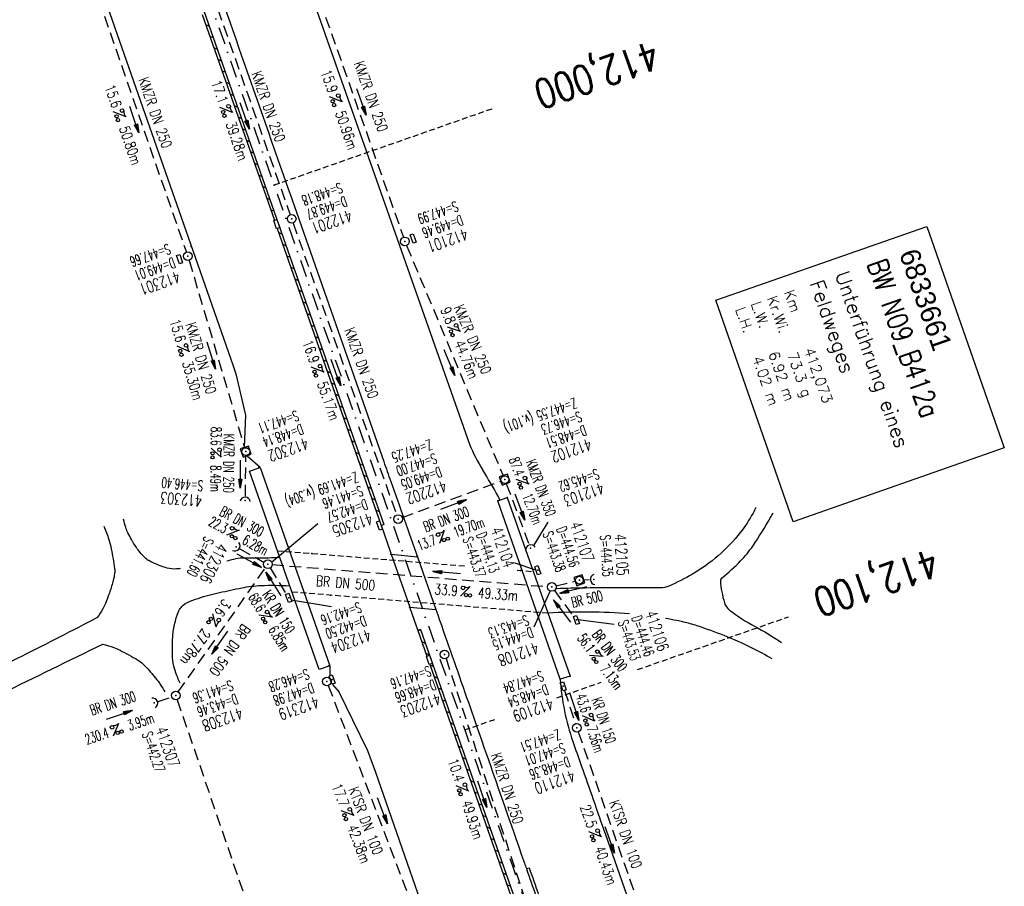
# Model space of a CAD drawing. Extents: x 446740 to 447511, y 442825 to 444035.
# Tile 7 of 23: x 447145 to 447316, y 443158 to 443308. Entities that reach past the tile are written whole.
import ezdxf
from ezdxf.enums import TextEntityAlignment as Align

# ---------------------------------------------------------------- set-up
doc = ezdxf.new("R2010")
doc.units = 0
doc.header["$LTSCALE"] = 2
doc.header["$MEASUREMENT"] = 0
for name, pattern in [('AUSGEZOGEN', [0]), ('GESTRICH-X2', [1.5, 1, -0.5]), ('GESTRICHELT', [0.75, 0.5, -0.25]), ('STRICHLINIEX2', [0.5, 0.25, -0.25]), ('STRICHPT-X3', [3, 1.5, -0.75, 0, -0.75])]:
    doc.linetypes.add(name, pattern=pattern)
doc.layers.get('0').update_dxf_attribs({"linetype": 'AUSGEZOGEN'})
for name, color, linetype in [('ACHSE', 250, 'STRICHPT-X3'), ('BAUWO', 250, 'CONTINUOUS'), ('BAUWUTOP', 250, 'GESTRICHELT'), ('BW-SCHRIFT', 1, 'AUSGEZOGEN'), ('FBR', 8, 'CONTINUOUS'), ('HEKTOM', 250, 'GESTRICHELT'), ('Ingenieurbauwerke', 15, 'CONTINUOUS'), ('KANAL', 7, 'GESTRICH-X2'), ('PFEIL', 7, 'CONTINUOUS'), ('PKT', 7, 'CONTINUOUS'), ('SCHACHTNR', 6, 'CONTINUOUS'), ('SCHLITZRINNE', 8, 'AUSGEZOGEN'), ('SCHSYMBOL', 7, 'AUSGEZOGEN'), ('STRASSE', 8, 'CONTINUOUS'), ('TEXTO', 4, 'CONTINUOUS'), ('TEXTU', 4, 'CONTINUOUS')]:
    doc.layers.add(name, color=color, linetype=linetype)
doc.styles.add('ROMANS', font='romans.shx', dxfattribs={"width": 0.8})
doc.styles.add('UNIR-O', font='unir_o.shx', dxfattribs={"height": 2.5})

# ---------------------------------------------------------------- blocks, each defined once
blk = doc.blocks.new('GST')
at = {"color": 0}
blk.add_circle((0, 0), 0.75, dxfattribs=at)
blk.add_point((0, 0), dxfattribs=at)
blk = doc.blocks.new('17')
blk.add_lwpolyline([(-0.76, -1.22), (0.75, -1.22), (0.75, -1.8), (-0.76, -1.8)], close=True)
blk.add_blockref('GST', (0, 0))
blk = doc.blocks.new('PFEIL2')
at = {"color": 0}
for p, q in [((0.88, 0), (-2.4, -0.01)), ((0.88, -0.27), (0.88, 0.28)), ((0.88, 0.28), (2.43, 0.01)), ((0.91, 0.27), (0.88, 0.26)), ((0.97, 0.26), (0.88, 0.25)), ((1.02, 0.25), (0.88, 0.23)), ((1.07, 0.24), (0.88, 0.21)), ((1.13, 0.23), (0.88, 0.19)), ((1.18, 0.22), (0.88, 0.17)), ((1.24, 0.21), (0.88, 0.15)), ((1.29, 0.21), (0.88, 0.14)), ((1.34, 0.2), (0.88, 0.12)), ((1.4, 0.19), (0.88, 0.1)), ((1.45, 0.18), (0.88, 0.08)), ((1.51, 0.17), (0.88, 0.06)), ((1.56, 0.16), (0.88, 0.04)), ((1.61, 0.15), (0.88, 0.02)), ((1.67, 0.14), (0.88, 0.01)), ((1.72, 0.13), (0.88, -0.01)), ((1.78, 0.12), (0.88, -0.03)), ((1.83, 0.11), (0.88, -0.05)), ((1.88, 0.1), (0.88, -0.07)), ((1.94, 0.09), (0.88, -0.09)), ((2.05, 0.08), (0.88, -0.12)), ((1.99, 0.08), (0.88, -0.11)), ((2.1, 0.07), (0.88, -0.14)), ((2.15, 0.06), (0.88, -0.16)), ((2.21, 0.05), (0.88, -0.18)), ((2.26, 0.04), (0.88, -0.2)), ((2.32, 0.03), (0.88, -0.22)), ((2.37, 0.02), (0.88, -0.23)), ((2.42, 0.01), (0.88, -0.25)), ((2.43, 0.01), (0.88, -0.27))]:
    blk.add_line(p, q, dxfattribs=at)
blk = doc.blocks.new('20')
blk.add_lwpolyline([(-0.75, -0.75), (0.75, -0.75), (0.75, 0.75), (-0.75, 0.75)], close=True)
blk.add_circle((0, 0), 0.676)
blk.add_point((0, 0))
blk = doc.blocks.new('30')
at = {"color": 0}
for p, q in [((-0.75, -0.29), (-0.75, 0.29)), ((-0.75, 0.29), (0.75, 0.29)), ((0.75, 0.29), (0.75, -0.29)), ((0.75, -0.29), (-0.75, -0.29))]:
    blk.add_line(p, q, dxfattribs=at)
blk.add_point((0, 0), dxfattribs=at)
blk = doc.blocks.new('PROM')
blk.add_line((1.57, 1.82), (0.02, 0.02))
for centre, radius in [((0.32, 1.51), 0.317), ((0.94, 0.29), 0.283), ((1.64, 0.29), 0.283)]:
    blk.add_circle(centre, radius)
blk.add_arc((0.99, 2.68), 1.03, 239.1414, 303.3549)
blk = doc.blocks.new('42')
at = {"color": 0}
blk.add_arc((-0.02, -0.31), 0.91, 12.5363, 167.4637, dxfattribs=at)
blk.add_point((0, 0), dxfattribs=at)
blk = doc.blocks.new('40')
at = {"color": 0}
blk.add_arc((0.02, 0.31), 0.91, 192.5363, 347.4637, dxfattribs=at)
blk.add_point((0, 0), dxfattribs=at)
blk = doc.blocks.new('10')
blk.add_blockref('GST', (0, 0))
blk = doc.blocks.new('13')
blk.add_lwpolyline([(0.76, 1.22), (-0.75, 1.22), (-0.75, 1.8), (0.76, 1.8)], close=True)
at = {"rotation": 180}
blk.add_blockref('GST', (0, 0), dxfattribs=at)

msp = doc.modelspace()

# ---------------------------------------------------------------- linework, layer by layer
at = {"layer": 'ACHSE', "flags": 128}
msp.add_lwpolyline([(446948.15, 443969.1), (446949.93, 443964.02), (446958.19, 443940.42), (446966.45, 443916.82), (446974.71, 443893.22), (446979.2, 443880.39), (446999.48, 443822.43), (447024.26, 443751.65), (447049.03, 443680.86), (447082.07, 443586.47), (447106.84, 443515.68), (447123.36, 443468.49), (447156.39, 443374.1), (447181.17, 443303.31), (447222.46, 443185.33), (447230.72, 443161.73), (447238.98, 443138.14), (447247.24, 443114.54), (447247.53, 443113.71), (447255.36, 443090.9), (447261.5, 443072.27), (447263.19, 443067.15), (447270.72, 443043.32), (447277.96, 443019.39), (447284.9, 442995.37), (447291.54, 442971.27), (447297.88, 442947.08), (447303.92, 442922.83), (447309.66, 442898.49), (447310.78, 442893.51)], dxfattribs=at)
at = {"layer": 'BAUWO'}
for p, q in [((447185.16, 443230.14), (447187, 443230.8)), ((447187, 443230.8), (447199.09, 443196.43)), ((447197.25, 443195.76), (447185.16, 443230.14)), ((447228.16, 443224.99), (447229.8, 443225.57)), ((447229.8, 443225.57), (447240.74, 443194.6)), ((447238.99, 443194.08), (447228.16, 443224.99)), ((447209.74, 443215.74), (447212.93, 443206.58)), ((447209.74, 443215.74), (447214.26, 443215.27)), ((447214.26, 443215.27), (447217.46, 443206.14)), ((447212.93, 443206.58), (447217.46, 443206.14)), ((447199.09, 443196.43), (447197.25, 443195.76)), ((447240.74, 443194.6), (447238.99, 443194.08))]:
    msp.add_line(p, q, dxfattribs=at)
at = {"layer": 'BAUWUTOP'}
for p, q in [((447190.01, 443216.36), (447222.73, 443213.7)), ((447231.53, 443212.98), (447234.33, 443212.75)), ((447236.88, 443205.52), (447192.53, 443209.2))]:
    msp.add_line(p, q, dxfattribs=at)
at = {"layer": 'BW-SCHRIFT'}
msp.add_lwpolyline([(447302.48, 443272.54), (447315.92, 443234.15), (447279.36, 443221.36), (447265.93, 443259.75)], close=True, dxfattribs=at)
at = {"layer": 'FBR'}
for p, q in [((447182.37, 443248.37), (447182.79, 443247.02)), ((447182.79, 443247.02), (447184.47, 443239.84)), ((447184.47, 443239.84), (447184.27, 443234.21)), ((447184.75, 443232.79), (447187.03, 443230.81)), ((447209.7, 443215.89), (447208.01, 443220.73)), ((447209.74, 443215.74), (447209.7, 443215.89)), ((447212.91, 443206.56), (447212.97, 443206.43)), ((447212.97, 443206.43), (447214.36, 443202.51)), ((447214.36, 443202.51), (447214.79, 443202.67)), ((447199.11, 443196.44), (447199.07, 443194.59)), ((447199.56, 443193.17), (447200.73, 443191.83))]:
    msp.add_line(p, q, dxfattribs=at)
at = {"layer": 'FBR', "flags": 128}
for points in [[(447054.23, 443672.01, -0.000058), (447059.15, 443657.98, -0.000209), (447060.51, 443654.1), (447076.91, 443607.23, -0.00001), (447085.11, 443583.76, 0.00012), (447093.32, 443560.29, 0.000417), (447101.43, 443537.18, -0.000045), (447109.54, 443514.08, -0.00001), (447124.64, 443471.03, -0.000095), (447126.18, 443466.66, -0.000016), (447129.92, 443455.97, -0.000005), (447142.61, 443419.74, -0.000002), (447150.9, 443396.08, 0.000002), (447159.19, 443372.42, 0.000036), (447167.39, 443349.02, -0.000032), (447175.58, 443325.62, -0.000186), (447183.81, 443302.1, 0.000047), (447192.04, 443278.58, 0.000085), (447192.14, 443278.31, 0), (447208.43, 443231.8, 0.000395), (447209.64, 443228.37, 0.000103), (447214.26, 443215.27)], [(447233.13, 443161.27, 0.000068), (447234.78, 443156.57, -0.000142), (447236.42, 443151.87, -0.000108), (447237.55, 443148.62, 0.000029), (447241.76, 443136.55, 0.000283), (447247.45, 443120.29, -0.000296), (447252.9, 443104.69, -0.001543), (447254.47, 443100.14, -0.000665), (447258.08, 443089.54, -0.002456), (447262.61, 443075.94, -0.000291), (447263.58, 443072.99, -0.000291)]]:
    msp.add_lwpolyline(points, format="xyb", dxfattribs=at)
for points in [[(447041.12, 443647.93), (447049.5, 443624.23), (447057.64, 443600.76), (447065.84, 443577.21), (447074.08, 443553.72), (447082.36, 443530.36), (447091.33, 443507.06), (447099.91, 443483.61), (447108.15, 443460.15), (447116.43, 443436.52), (447124.64, 443413.08), (447132.94, 443389.49), (447141.15, 443366.03), (447149.45, 443342.39), (447157.67, 443318.88), (447165.87, 443295.39), (447174.16, 443271.82), (447182.37, 443248.37)], [(447214.81, 443202.68), (447216.76, 443197.12), (447233.21, 443150.11), (447249.67, 443103.02)], [(447231.73, 443107.39), (447223.54, 443130.85), (447215.25, 443154.36), (447207.03, 443177.9), (447205.68, 443181.66), (447203.06, 443186.99), (447200.73, 443191.83)]]:
    msp.add_lwpolyline(points, dxfattribs=at)
at = {"layer": 'FBR'}
for points in [[(447121.6, 443524.97), (447122.89, 443521.3), (447131.15, 443497.7, -0.000001), (447139.41, 443474.1), (447172.44, 443379.72), (447197.21, 443308.93), (447223.28, 443234.83, 0.000007)], [(447217.46, 443206.14, -0.00014), (447222.49, 443191.79, -0.000298), (447224.85, 443185.02, -0.000007), (447232.81, 443162.19, 0.000171), (447233.13, 443161.27, 0.000068)], [(447241.18, 443183.3, 0.000003), (447242.64, 443179.15, -0.000007), (447246.77, 443167.35), (447255.02, 443143.75, -0.000006), (447259.15, 443131.95, 0.000022), (447263.28, 443120.15, 0.000246), (447263.32, 443120.04, -0.000037), (447263.59, 443119.28, -0.001707), (447266.64, 443110.48, -0.001063), (447271.47, 443096.32, -0.001991), (447274.94, 443085.93, -0.000907), (447277.58, 443077.89)]]:
    msp.add_lwpolyline(points, format="xyb", dxfattribs=at)
for centre, radius, start, end in [((447251.41, 443246.37), 30.4, 202.307, 211.8376), ((447123.63, 443167.03), 120, 29.3388, 31.8376), ((447226.28, 443224.73), 2.25, 9.8405, 29.3388), ((447279.47, 443196.7), 40.56, 183.7035, 199.2897)]:
    msp.add_arc(centre, radius, start, end, dxfattribs=at)
at = {"layer": 'HEKTOM'}
for p, q in [((447189.44, 443279.72), (447227.19, 443292.94)), ((447252.38, 443195.76), (447278.52, 443204.89)), ((447238.41, 443190.88), (447246.06, 443193.56)), ((447222.47, 443185.31), (447227.96, 443187.23))]:
    msp.add_line(p, q, dxfattribs=at)
at = {"layer": 'Ingenieurbauwerke', "linetype": 'STRICHLINIEX2'}
msp.add_ellipse((432606.62, 439384.14), major_axis=(-3604.72, 14567.69), ratio=1, start_param=-1.56314, end_param=-1.537591, dxfattribs=at)
at = {"layer": 'KANAL'}
for p, q in [((447195.37, 443317.31), (447211.84, 443270.66)), ((447158.06, 443314.62), (447174.25, 443268.06)), ((447179.69, 443310.19), (447192.22, 443274.56)), ((447192.72, 443273.12), (447210.66, 443222.56)), ((447212.38, 443269.25), (447229.09, 443229.38)), ((447174.72, 443266.66), (447184.31, 443234.25)), ((447184.47, 443225.78), (447184.53, 443232.78)), ((447211.63, 443222.09), (447228.69, 443228.41)), ((447229.66, 443227.97), (447233.56, 443217.47)), ((447183.5, 443216.66), (447187.72, 443214.34)), ((447172.84, 443191.88), (447187.94, 443213.38)), ((447188.75, 443213.38), (447191.56, 443208.81)), ((447189.13, 443213.94), (447236.78, 443210.13)), ((447238.28, 443210.25), (447241.59, 443211.06)), ((447243.06, 443211.28), (447244.06, 443211.34)), ((447238, 443209.47), (447241.34, 443204.94)), ((447219.22, 443197.66), (447234.31, 443151.62)), ((447198.81, 443193), (447213.38, 443154.78)), ((447239.75, 443192.16), (447241.63, 443186.41)), ((447169.38, 443190.25), (447171.72, 443191)), ((447242.12, 443184.97), (447254.94, 443148.22))]:
    msp.add_line(p, q, dxfattribs=at)
at = {"layer": 'KANAL', "flags": 128}
msp.add_lwpolyline([(447172.66, 443190.53), (447218.3, 443057.15), (447221.62, 443047.44)], dxfattribs=at)
at = {"layer": 'PKT'}
for p in [(447175.08, 443269.07), (447186.79, 443230.8), (447229.8, 443225.57), (447228.16, 443224.99), (447195.95, 443215.88), (447209.67, 443215.76), (447214.16, 443215.39), (447232.11, 443212.93), (447199.18, 443208.65), (447212.86, 443206.6), (447217.38, 443206.24), (447235.08, 443205.67), (447198.87, 443196.43), (447240.74, 443194.6), (447238.99, 443194.08)]:
    msp.add_point(p, dxfattribs=at)
at = {"layer": 'SCHACHTNR'}
for p, q in [((447188.97, 443214.37), (447197.02, 443221.08)), ((447234.4, 443217.24), (447236.88, 443221.31)), ((447234.78, 443212.98), (447231.17, 443214.19)), ((447237.21, 443209.31), (447234.42, 443203.09)), ((447192.41, 443207.82), (447199.39, 443206.71)), ((447242.06, 443204.45), (447248.32, 443203.63))]:
    msp.add_line(p, q, dxfattribs=at)
at = {"layer": 'SCHLITZRINNE'}
for p, q in [((447177.61, 443307.53), (447178.18, 443307.25)), ((447178.31, 443305.53), (447178.89, 443305.25)), ((447179.01, 443303.52), (447179.59, 443303.25)), ((447179.71, 443301.52), (447180.29, 443301.24)), ((447180.42, 443299.52), (447180.99, 443299.24)), ((447181.12, 443297.51), (447181.69, 443297.24)), ((447181.82, 443295.51), (447182.4, 443295.23)), ((447182.52, 443293.51), (447183.1, 443293.23)), ((447183.22, 443291.51), (447183.8, 443291.23)), ((447183.93, 443289.5), (447184.5, 443289.22)), ((447184.63, 443287.5), (447185.2, 443287.22)), ((447185.33, 443285.5), (447185.91, 443285.22)), ((447186.03, 443283.49), (447186.61, 443283.22)), ((447186.74, 443281.49), (447187.31, 443281.21)), ((447187.44, 443279.49), (447188.01, 443279.21)), ((447188.14, 443277.48), (447188.72, 443277.21)), ((447188.84, 443275.48), (447189.42, 443275.2)), ((447190.25, 443271.48), (447190.82, 443271.2)), ((447190.95, 443269.47), (447191.52, 443269.2)), ((447191.65, 443267.47), (447192.22, 443267.19)), ((447192.35, 443265.47), (447192.92, 443265.19)), ((447193.05, 443263.47), (447193.62, 443263.19)), ((447193.75, 443261.47), (447194.32, 443261.19)), ((447194.45, 443259.46), (447195.02, 443259.19)), ((447195.15, 443257.46), (447195.73, 443257.18)), ((447195.85, 443255.46), (447196.43, 443255.18)), ((447196.55, 443253.46), (447197.13, 443253.18)), ((447197.25, 443251.45), (447197.83, 443251.18)), ((447197.95, 443249.45), (447198.53, 443249.18)), ((447198.65, 443247.45), (447199.23, 443247.17)), ((447199.35, 443245.45), (447199.93, 443245.17)), ((447200.05, 443243.45), (447200.63, 443243.17)), ((447200.75, 443241.44), (447201.33, 443241.17)), ((447201.46, 443239.44), (447202.03, 443239.16)), ((447202.16, 443237.44), (447202.73, 443237.16)), ((447202.86, 443235.44), (447203.43, 443235.16)), ((447203.56, 443233.43), (447204.13, 443233.16)), ((447204.26, 443231.43), (447204.83, 443231.16)), ((447204.96, 443229.43), (447205.53, 443229.15)), ((447205.66, 443227.43), (447206.23, 443227.15)), ((447206.36, 443225.43), (447206.94, 443225.15)), ((447207.06, 443223.42), (447207.64, 443223.15)), ((447208.43, 443220.88), (447208.01, 443220.73)), ((447208.43, 443220.88), (447208.01, 443220.72)), ((447215.01, 443200.6), (447215.64, 443200.29)), ((447215.71, 443198.6), (447216.35, 443198.29)), ((447216.41, 443196.59), (447217.05, 443196.29)), ((447217.11, 443194.59), (447217.75, 443194.28)), ((447217.81, 443192.59), (447218.45, 443192.28)), ((447218.51, 443190.59), (447219.15, 443190.28)), ((447219.21, 443188.58), (447219.85, 443188.28)), ((447219.92, 443186.58), (447220.55, 443186.27)), ((447220.62, 443184.58), (447221.25, 443184.27)), ((447221.32, 443182.57), (447221.95, 443182.27)), ((447222.02, 443180.57), (447222.66, 443180.26)), ((447222.72, 443178.57), (447223.36, 443178.26)), ((447223.42, 443176.57), (447224.06, 443176.26)), ((447224.12, 443174.56), (447224.76, 443174.26)), ((447224.82, 443172.56), (447225.46, 443172.25)), ((447225.52, 443170.56), (447226.16, 443170.25)), ((447226.22, 443168.55), (447226.86, 443168.25)), ((447226.92, 443166.55), (447227.56, 443166.24)), ((447227.62, 443164.55), (447228.26, 443164.24)), ((447228.33, 443162.55), (447228.96, 443162.24)), ((447229.03, 443160.54), (447229.66, 443160.24)), ((447229.73, 443158.54), (447230.36, 443158.23))]:
    msp.add_line(p, q, dxfattribs=at)
at = {"layer": 'SCHLITZRINNE', "flags": 128}
for points in [[(447052.69, 443665.53), (447068.14, 443621.46), (447084.44, 443574.94), (447097.86, 443536.64), (447110.97, 443499.15), (447124.26, 443461.21), (447137.5, 443423.38), (447150.93, 443385.13), (447164.08, 443347.54), (447177.2, 443310.06), (447190.28, 443272.75), (447208.43, 443220.88)], [(447177, 443309.25), (447189.49, 443273.64)], [(447177, 443309.25), (447189.5, 443273.61)], [(447189.99, 443272.2), (447207.49, 443222.2)], [(447189.99, 443272.2), (447208, 443220.73)], [(447207.98, 443220.78), (447208.01, 443220.72)], [(447214.81, 443202.68), (447214.33, 443202.51)], [(447214.33, 443202.51), (447215.89, 443198.07)], [(447214.81, 443202.68), (447216.76, 443197.12), (447233.21, 443150.11), (447249.67, 443103.02)], [(447216.39, 443196.65), (447232.38, 443150.96)], [(447233.13, 443161.27), (447233.61, 443161.43)]]:
    msp.add_lwpolyline(points, dxfattribs=at)
at = {"layer": 'SCHLITZRINNE'}
for points in [[(447233.13, 443161.27, 0.000068), (447234.78, 443156.57, -0.000142), (447236.42, 443151.87, -0.000108), (447237.55, 443148.62, 0.000029), (447241.76, 443136.55, 0.000283), (447247.45, 443120.29, -0.000296), (447252.9, 443104.69, -0.001543), (447254.47, 443100.14, -0.000665), (447258.08, 443089.54, -0.002456), (447262.61, 443075.94, -0.001817), (447268.59, 443057.5, -0.001154), (447271.07, 443049.66, -0.001184), (447273.46, 443042.01, -0.002933), (447278.18, 443026.45, -0.00276), (447283.01, 443009.86, -0.000806), (447285.45, 443001.24, -0.000978), (447287.43, 442994.13, -0.001489), (447291.98, 442977.53, -0.001531)], [(447233.61, 443161.43, 0.000068), (447235.25, 443156.74, -0.000028), (447236.62, 443152.82, -0.000108)]]:
    msp.add_lwpolyline(points, format="xyb", dxfattribs=at)
at = {"layer": 'SCHSYMBOL'}
for points in [[(447189.92, 443273.76), (447190.42, 443272.34), (447189.87, 443272.15), (447189.37, 443273.57)], [(447207.72, 443221.53), (447208.23, 443220.11), (447207.68, 443219.92), (447207.18, 443221.33)], [(447216.36, 443198.24), (447216.86, 443196.82), (447216.31, 443196.63), (447215.81, 443198.05)]]:
    msp.add_lwpolyline(points, close=True, dxfattribs=at)
at = {"layer": 'STRASSE'}
for points in [[(447272.86, 443223.83, -0.018941), (447272.39, 443222.88, -0.042047), (447270.18, 443219.51, -0.046768), (447266.36, 443215.49, -0.047414), (447261.91, 443212.3, -0.030014), (447257.8, 443210.22, -0.095531), (447256.38, 443209.91, -0.010974), (447254.71, 443209.9, 0.003745), (447249.82, 443209.95, 0.005205), (447243.36, 443209.89, 0.002666), (447238.36, 443209.77)], [(447267.02, 443211.66, 0.02923), (447270.24, 443214.58, 0.045418), (447272.34, 443217.16, 0.01728), (447275.43, 443222.08, 0.024168), (447275.87, 443222.92, 0.050866)], [(447159.97, 443220.58, -0.019203), (447160.8, 443218.3, -0.027599), (447161.22, 443216.66, -0.01036), (447161.82, 443213.27, -0.061411), (447161.84, 443212.68, -0.037517), (447161.64, 443211.49, -0.021504), (447161.05, 443209.47, -0.006831), (447160.77, 443208.67, -0.003709), (447160.22, 443207.22, -0.038817), (447159.77, 443206.27, -0.023), (447158.81, 443204.77)], [(447173.19, 443213.25, -0.00239), (447172.53, 443213.19, -0.088025), (447170.91, 443213.34, -0.026086), (447169.73, 443213.72, -0.022159), (447168.39, 443214.31, -0.004016), (447167.72, 443214.65, -0.019809), (447167.59, 443214.72, -0.040415), (447167.37, 443214.88, -0.016335), (447166.89, 443215.33, -0.036006), (447166.02, 443216.33, -0.025493), (447164.97, 443217.87, -0.012697), (447164.74, 443218.29, -0.004603), (447164.12, 443219.47, -0.041315), (447163.75, 443220.35, -0.026454), (447163.37, 443221.81)], [(447190.43, 443215.15, -0.004012), (447188.49, 443215.08, -0.006912), (447187.36, 443215.06, -0.005236), (447184.97, 443215.08, 0.011859), (447183.92, 443215.08, 0.061501), (447182.43, 443214.85, -0.007954), (447181.26, 443214.54, -0.022574)], [(447173.15, 443193.41, -0.042725), (447172.07, 443196.34, -0.067716), (447171.81, 443198.3, -0.009116), (447171.88, 443201.37, -0.028954), (447171.98, 443202.34, -0.013993), (447172.2, 443203.52, -0.013536), (447172.49, 443204.72, -0.047616), (447172.95, 443205.94, -0.066859), (447173.47, 443206.71, -0.113653), (447174.43, 443207.4, -0.033695), (447178.15, 443208.66, -0.010334), (447179.96, 443209.1, -0.00484), (447183.86, 443209.93, -0.039435), (447187.14, 443210.32, -0.025988), (447192.15, 443210.27)], [(447266.73, 443211.16, 0.053033), (447267.44, 443207.32, 0.158307), (447268.3, 443206.07, 0.041546), (447272.67, 443203.26, -0.026452), (447277.32, 443200.47, -0.004513)], [(447251.02, 443205.41, 0.03553), (447236.88, 443205.54)], [(447158.81, 443204.77, -0.005122), (447145.7, 443198.05, -0.00755), (447136.69, 443193.72, -0.000851), (447126.28, 443188.92, -0.000105), (447126.09, 443188.84, -0.042049)], [(447275.73, 443197.6, 0.014962), (447272.14, 443199.53, 0.022332), (447267.4, 443201.64, 0.013115), (447262.71, 443203.34, 0.026259), (447260.31, 443204, 0.002994), (447260.23, 443204.02, 0.000243), (447259.15, 443204.24, 0.007169), (447257.22, 443204.61, 0.03879)], [(447127.45, 443184.26, -0.001594), (447142.21, 443191.59, -0.00157), (447159.76, 443200.16)], [(447159.76, 443200.16, -0.021463), (447161.68, 443199.59, -0.036518), (447162.76, 443199.12, -0.016245), (447165.8, 443197.43, -0.049169), (447166.72, 443196.74, -0.028764), (447167.58, 443195.86, -0.012912), (447169.33, 443193.74, -0.023013), (447169.77, 443193.11, -0.012674), (447170.5, 443191.92)]]:
    msp.add_lwpolyline(points, format="xyb", dxfattribs=at)
msp.add_arc((447267.36, 443211.14), 0.626, 122.7616, 177.8912, dxfattribs=at)

# ---------------------------------------------------------------- block references
at = {"layer": 'PFEIL'}
for p, rotation in [((447204.55, 443294.13), 289.4411999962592), ((447184.34, 443291.69), 289.4031999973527), ((447165.22, 443291.03), 289.1630000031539), ((447178.56, 443250.16), 286.5126999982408), ((447219.82, 443248.93), 292.7275999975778), ((447200.15, 443247.22), 289.5180000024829), ((447183.6, 443229.63), 269.4535999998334), ((447220.5, 443224.32), 20.28709999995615), ((447232.03, 443223.92), 290.4028999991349), ((447185.13, 443214.62), 331.4353999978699), ((447189.31, 443210.56), 121.6479999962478), ((447219.35, 443212.6), 175.4306999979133), ((447241.26, 443209.59), 193.7616999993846), ((447239.31, 443205.89), 126.6722999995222), ((447180.04, 443200.42), 234.9611999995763), ((447241.47, 443189.26), 288.089600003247), ((447162.62, 443187.89), 18.24709999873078), ((447225.49, 443174.15), 288.1743999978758), ((447208.2, 443171.32), 290.8389000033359), ((447247.58, 443166.27), 289.2292000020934)]:
    msp.add_blockref('PFEIL2', p, dxfattribs=dict(at, rotation=rotation))
at = {"layer": 'SCHSYMBOL'}
for name, p, rotation in [('GST', (447192.48, 443273.85), 289.2892000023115), ('13', (447212.1, 443269.95), 289.2892000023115), ('17', (447174.5, 443267.37), 289.2892000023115), ('20', (447184.53, 443233.53), 289.2892000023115), ('20', (447229.39, 443228.67), 289.2892000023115), ('42', (447184.45, 443225.03), 358.6845838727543), ('GST', (447210.91, 443221.84), 289.2892000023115), ('42', (447182.85, 443217), 229.8719605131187), ('40', (447233.82, 443216.77), 199.2891999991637), ('10', (447188.37, 443214), 289.2892000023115), ('30', (447235.1, 443212.97), 289.2892000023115), ('20', (447242.31, 443211.24), 289.2892000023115), ('40', (447244.81, 443211.38), 275.5018858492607), ('10', (447237.54, 443210.07), 289.2892000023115), ('30', (447191.96, 443208.17), 289.2892000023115), ('30', (447241.8, 443204.35), 289.2892000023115), ('GST', (447218.97, 443198.36), 289.2892000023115), ('10', (447198.56, 443193.7), 289.2892000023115), ('30', (447199.48, 443194.03), 289.2892000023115), ('30', (447239.52, 443192.86), 289.2892000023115), ('10', (447172.42, 443191.25), 289.2892000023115), ('42', (447168.66, 443190.01), 289.2892000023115), ('10', (447241.87, 443185.68), 289.2892000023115)]:
    msp.add_blockref(name, p, dxfattribs=dict(at, rotation=rotation))
at = {"layer": 'TEXTU'}
for p, rotation in [((447199.01, 443295.01), 289.4411999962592), ((447180.02, 443293.16), 289.4031999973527), ((447161.56, 443292.41), 289.1630000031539), ((447219.45, 443255.1), 292.7275999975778), ((447172.64, 443251.79), 286.5126999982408), ((447195.85, 443248.14), 289.5180000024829), ((447178.49, 443234.17), 269.4535999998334), ((447231.35, 443228.73), 290.4028999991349), ((447181.15, 443219.06), 331.4353999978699), ((447218.07, 443217.6), 20.28709999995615), ((447221.71, 443208.44), 355.4306999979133), ((447178.8, 443205.47), 234.9611999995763), ((447186.78, 443205.21), 301.6479999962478), ((447244.02, 443198.22), 306.6722999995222), ((447242.8, 443187.73), 288.089600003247), ((447161.55, 443184.22), 18.24709999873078), ((447220.94, 443175.63), 288.1743999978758), ((447201.02, 443171.29), 290.8389000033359), ((447243.93, 443167.64), 289.2292000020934)]:
    msp.add_blockref('PROM', p, dxfattribs=dict(at, rotation=rotation))

# ---------------------------------------------------------------- texts
at = {"layer": 'BW-SCHRIFT'}
for s, height, style, p in [('6833661', 3.5, 'UNIR-O', (447297.65, 443267.87)), ('Unterführung eines', 2.5, 'ROMANS', (447286.54, 443264.25)), ('Feldweges', 2.5, 'ROMANS', (447282.17, 443262.71)), ('Km', 1.8, 'ROMANS', (447277.74, 443261.18)), ('L.W.   6.92 m', 1.8, 'ROMANS', (447272.02, 443259.16)), ('Kr.Wi.', 1.8, 'ROMANS', (447274.79, 443260.13)), ('L.H.   4.02 m', 1.8, 'ROMANS', (447269.3, 443258.19)), ('73.3 g', 1.8, 'ROMANS', (447278.3, 443250.39)), ('412,073', 1.8, 'ROMANS', (447281.23, 443251.18))]:
    msp.add_text(s, height=height, rotation=289.2775, dxfattribs=dict(at, style=style)).set_placement(p)
at = {"layer": 'BW-SCHRIFT', "style": 'ROMANS', "width": 0.8}
msp.add_text('BW N09_B412a', height=3.5, rotation=289.2775, dxfattribs=at).set_placement((447292.11, 443266.09))
at = {"layer": 'HEKTOM', "style": 'ROMANS', "width": 0.8}
for s, p in [('412,000', (447255.05, 443304.83)), ('412,100', (447303.46, 443216.86))]:
    msp.add_text(s, height=5, rotation=199.2892, dxfattribs=at).set_placement(p)
at = {"layer": 'SCHACHTNR', "style": 'ROMANS'}
for s, height, rotation, width, p in [('S=448.18', 1.8, 199.2892, 0.6, (447200.88, 443280.16)), ('D=449.87', 1.8, 199.2892, 0.6, (447201.69, 443277.81)), ('S=447.99', 1.8, 199.2892, 0.6, (447220.92, 443276.95)), ('412201', 2, 199.2892, 0.7, (447202.5, 443275.44)), ('D=449.46', 1.8, 199.2892, 0.6, (447221.76, 443274.57)), ('412101', 2, 199.2892, 0.7, (447222.57, 443272.23)), ('S=447.66', 1.8, 199.2892, 0.6, (447171.09, 443269.56)), ('D=449.01', 1.8, 199.2892, 0.6, (447171.91, 443267.19)), ('412301', 2, 199.2892, 0.7, (447172.72, 443264.84)), ('Z=447.55 (v.101)', 1.8, 199.2892, 0.6, (447241.49, 443242.87)), ('S=447.11', 1.8, 199.2892, 0.6, (447193.3, 443240.69)), ('S=446.73', 1.8, 199.2892, 0.6, (447242.33, 443240.53)), ('D=448.14', 1.8, 199.2892, 0.6, (447194.11, 443238.34)), ('D=448.51', 1.8, 199.2892, 0.6, (447243.15, 443238.16)), ('412302', 2, 199.2892, 0.7, (447194.96, 443235.97)), ('Z=447.25', 1.8, 199.2892, 0.6, (447216.43, 443235.67)), ('412102', 2, 199.2892, 0.7, (447243.99, 443235.81)), ('S=447.00', 1.8, 199.2892, 0.6, (447217.24, 443233.29)), ('D=449.05', 1.8, 199.2892, 0.6, (447218.09, 443230.95)), ('S=445.62', 1.8, 199.2892, 0.6, (447245.35, 443230.58)), ('S=446.40', 1.8, 175.2104, 0.6, (447177.21, 443228.46)), ('Z=441.69 (v.304)', 1.8, 199.2892, 0.6, (447203.63, 443230.04)), ('Z=441.69', 1.8, 199.2892, 0.6, (447203.63, 443230.04)), ('S=441.46', 1.8, 199.2892, 0.6, (447204.44, 443227.66)), ('412202', 2, 199.2892, 0.7, (447218.9, 443228.58)), ('412103', 2, 199.2892, 0.7, (447246.16, 443228.23)), ('412303', 2, 175.2104, 0.7, (447177.01, 443225.95)), ('D=442.57', 1.8, 199.2892, 0.6, (447205.25, 443225.32)), ('412305', 2, 199.2892, 0.7, (447206.09, 443222.94)), ('412104', 2, 289.2892, 0.7, (447226.95, 443220.02)), ('D=444.56', 1.8, 289.2892, 0.6, (447238.29, 443220.17)), ('412107', 2, 289.2892, 0.7, (447240.64, 443220.98)), ('S=441.60', 1.8, 244.0598, 0.6, (447177.42, 443218.93)), ('S=443.37', 1.8, 289.2892, 0.6, (447222.06, 443218.38)), ('D=444.13', 1.8, 289.2892, 0.6, (447224.41, 443219.19)), ('S=443.38', 1.8, 289.2892, 0.6, (447235.92, 443219.32)), ('S=444.35', 1.8, 273.8348, 0.6, (447245.87, 443219.02)), ('412105', 2, 273.8348, 0.7, (447248.38, 443219.17)), ('412306', 2, 244.0598, 0.7, (447179.67, 443217.81)), ('S=442.16', 1.8, 199.2892, 0.6, (447204.16, 443207.48)), ('D=442.50', 1.8, 199.2892, 0.6, (447205.01, 443205.14)), ('S=443.13', 1.8, 199.2892, 0.6, (447233.16, 443205.25)), ('D=444.46', 1.8, 288.4725, 0.6, (447251.32, 443204.76)), ('412106', 2, 288.4725, 0.7, (447253.7, 443205.57)), ('D=444.15', 1.8, 199.2892, 0.6, (447233.93, 443203.15)), ('S=443.53', 1.8, 288.4725, 0.6, (447248.96, 443203.98)), ('412304', 2, 199.2892, 0.7, (447205.82, 443202.76)), ('412108', 2, 199.2892, 0.7, (447234.82, 443200.53)), ('S=447.16', 1.8, 199.2892, 0.6, (447216.21, 443196.44)), ('S=446.28', 1.8, 199.2892, 0.6, (447195.13, 443195.91)), ('S=447.84', 1.8, 199.2892, 0.6, (447235.71, 443195.6)), ('S=441.36', 1.8, 199.2892, 0.6, (447181.96, 443193.95)), ('D=447.98', 1.8, 199.2892, 0.6, (447195.97, 443193.53)), ('D=448.66', 1.8, 199.2892, 0.6, (447217.06, 443194.07)), ('D=448.54', 1.8, 199.2892, 0.6, (447236.55, 443193.23)), ('D=443.46', 1.8, 199.2892, 0.6, (447182.77, 443191.61)), ('412203', 2, 199.2892, 0.7, (447217.87, 443191.72)), ('412319', 2, 199.2892, 0.7, (447196.78, 443191.19)), ('412109', 2, 199.2892, 0.7, (447237.36, 443190.88)), ('412308', 2, 199.2892, 0.7, (447183.58, 443189.23)), ('S=442.27', 1.8, 289.2892, 0.6, (447166.53, 443184.62)), ('412307', 2, 289.2892, 0.7, (447168.9, 443185.44)), ('Z=447.51', 1.8, 199.2892, 0.6, (447238.66, 443185.44)), ('S=447.01', 1.8, 199.2892, 0.6, (447239.47, 443183.1)), ('D=448.36', 1.8, 199.2892, 0.6, (447240.32, 443180.73)), ('412110', 2, 199.2892, 0.7, (447241.13, 443178.38))]:
    msp.add_text(s, height=height, rotation=rotation, dxfattribs=dict(at, width=width)).set_placement(p)
at = {"layer": 'TEXTO', "style": 'ROMANS'}
for s, rotation, width, p in [('KMZR DN 250', 289.4412, 0.75, (447205.37, 443294.77)), ('KMZR DN 250', 289.4032, 0.75, (447187.6, 443293.02)), ('KMZR DN 250', 289.163, 0.75, (447168, 443291.97)), ('KMZR DN 250', 292.7276, 0.75, (447223.01, 443252.65)), ('KMZR DN 250', 286.5127, 0.75, (447175.92, 443249.46)), ('KMZR DN 250', 289.518, 0.75, (447203.72, 443248.59)), ('KMZR DN 250', 269.4536, 0.6, (447180.69, 443231.51)), ('KMZR DN 350', 290.4029, 0.6, (447234.81, 443226.94)), ('BR DN 300', 331.4354, 0.6, (447183.41, 443220.63)), ('BR DN 300', 20.2871, 0.6, (447219.56, 443220.98)), ('BR DN 500', 355.4307, 0.75, (447201.75, 443209.85)), ('KR DN 150', 301.648, 0.6, (447189.46, 443205.28)), ('BR 500', 13.7617, 0.6, (447243.85, 443207.12)), ('BR DN 500', 234.9612, 0.75, (447181.05, 443199.62)), ('BR DN 300', 306.6723, 0.6, (447246.84, 443198.51)), ('BR DN 300', 18.2471, 0.6, (447161.79, 443189.07)), ('KR DN 150', 288.0896, 0.6, (447245.71, 443186.68)), ('KMZR DN 250', 288.1744, 0.75, (447228.96, 443174.92)), ('KTSR DN 100', 290.8389, 0.75, (447204.47, 443169.26)), ('KTSR DN 100', 289.2292, 0.75, (447249.47, 443166.94))]:
    msp.add_text(s, height=1.8, rotation=rotation, dxfattribs=dict(at, width=width)).set_placement(p, align=Align.CENTER)
at = {"layer": 'TEXTU', "style": 'ROMANS'}
for s, rotation, width, p in [('15.9', 289.4412, 0.75, (447197.5, 443299.31)), ('15.6', 289.163, 0.75, (447160.06, 443296.72)), ('17.1', 289.4032, 0.75, (447178.51, 443297.48)), ('50.96m', 289.4412, 0.75, (447200, 443292.19)), ('39.28m', 289.4032, 0.75, (447181.01, 443290.32)), ('50.80m', 289.163, 0.75, (447162.56, 443289.56)), ('9.8', 292.7276, 0.75, (447218.2, 443258.09)), ('15.6', 286.5127, 0.75, (447171.33, 443256.18)), ('16.9', 289.518, 0.75, (447194.32, 443252.46)), ('44.76m', 292.7276, 0.75, (447220.61, 443252.34)), ('35.30m', 286.5127, 0.75, (447173.48, 443248.93)), ('55.17m', 289.518, 0.75, (447196.85, 443245.3)), ('83.6', 269.4536, 0.6, (447178.51, 443237.82)), ('87.4', 290.4029, 0.6, (447230.06, 443232.15)), ('8.49m', 269.4536, 0.6, (447178.45, 443231.17)), ('12.70m', 290.4029, 0.6, (447232.41, 443225.9)), ('22.3', 331.4354, 0.6, (447177.93, 443220.82)), ('19.70m', 20.2871, 0.6, (447220.87, 443218.65)), ('6.28m', 331.4354, 0.6, (447183.77, 443217.63)), ('13.7', 20.2871, 0.6, (447214.62, 443216.34)), ('33.9', 355.4307, 0.75, (447217.15, 443208.82)), ('49.33m', 355.4307, 0.75, (447224.68, 443208.2)), ('68.6', 301.648, 0.6, (447184.87, 443208.32)), ('3.6', 234.9612, 0.75, (447180.66, 443208.12)), ('6.85m', 301.648, 0.6, (447188.37, 443202.66)), ('27.78m', 234.9612, 0.75, (447177.07, 443203)), ('56.1', 306.6723, 0.6, (447241.83, 443201.14)), ('7.13m', 306.6723, 0.6, (447245.8, 443195.8)), ('43.6', 288.0896, 0.6, (447241.66, 443191.2)), ('3.95m', 18.2471, 0.6, (447164.42, 443185.17)), ('7.56m', 288.0896, 0.6, (447243.54, 443185.62)), ('230.4', 18.2471, 0.6, (447157.04, 443182.74)), ('10.4', 288.1744, 0.75, (447219.51, 443179.99)), ('17.7', 290.8389, 0.75, (447199.4, 443175.57)), ('49.93m', 288.1744, 0.75, (447221.88, 443172.77)), ('22.5', 289.2292, 0.75, (447242.41, 443171.97)), ('42.38m', 290.8389, 0.75, (447202.08, 443168.48)), ('40.43m', 289.2292, 0.75, (447244.91, 443164.81))]:
    msp.add_text(s, height=1.8, rotation=rotation, dxfattribs=dict(at, width=width)).set_placement(p)

doc.saveas('drawing.dxf')
